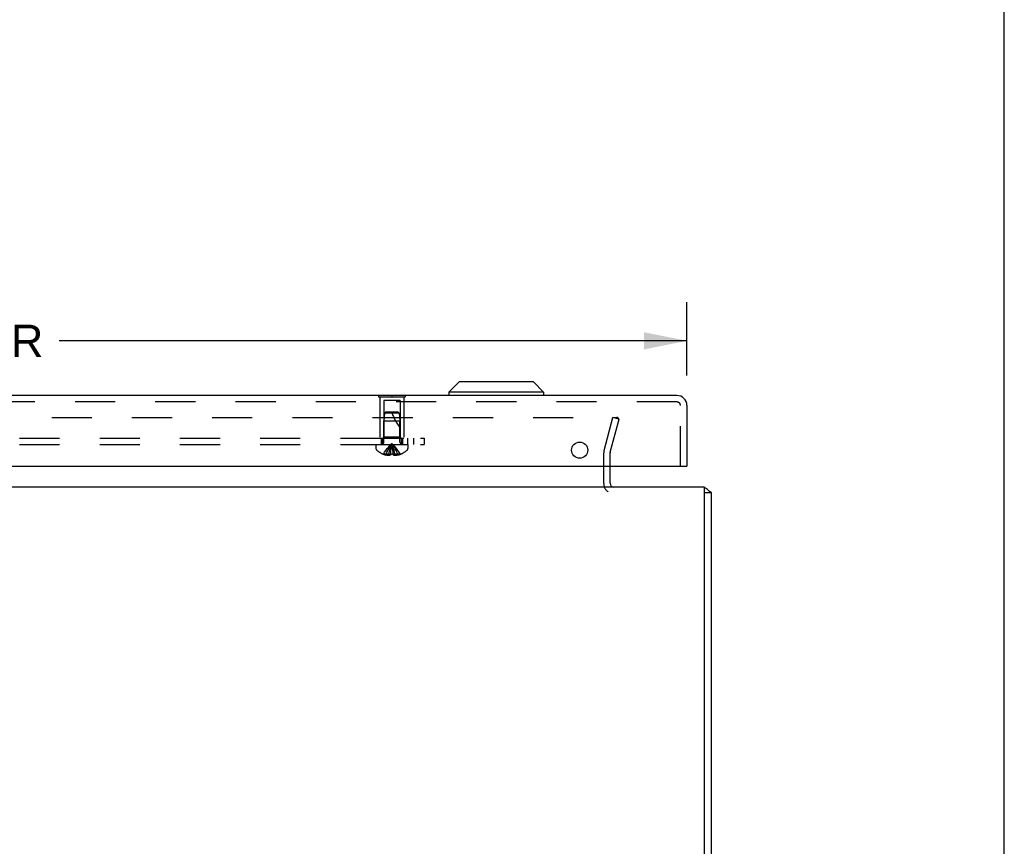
# Model space of a CAD drawing. Header units: inches. Extents: x 0 to 85, y 0 to 55.
# Tile 20 of 55: x 73.5 to 85, y 9.6 to 19.3. Entities that reach past the tile are written whole.
import ezdxf

# ---------------------------------------------------------------- set-up
doc = ezdxf.new("R2010")
doc.units = ezdxf.units.IN
doc.header["$LTSCALE"] = 4.675
doc.header["$MEASUREMENT"] = 0
doc.linetypes.add('HIDDEN', pattern=[0.2, 0.1, -0.1])
doc.layers.get('0').update_dxf_attribs({"linetype": 'CONTINUOUS'})
for name, color, linetype in [('DEFAULT_2', 8, 'HIDDEN'), ('DIMENSIONS', 7, 'CONTINUOUS'), ('REAR_DOOR', 7, 'CONTINUOUS'), ('SUBPANEL', 7, 'CONTINUOUS')]:
    doc.layers.add(name, color=color, linetype=linetype)
doc.styles.get("Standard").update_dxf_attribs({"font": 'arial.ttf'})
doc.dimstyles.new('DIMSTYLE_1', dxfattribs={"dimtxt": 0.375, "dimasz": 0.5, "dimexe": 0.09, "dimexo": 0.07, "dimgap": 0.0375, "dimtad": 0, "dimtih": 1, "dimtoh": 1, "dimzin": 4, "dimdsep": 46, "dimtxsty": 'Standard', "dimblk": '_FILLED', "dimblk1": '_FILLED', "dimblk2": '_FILLED', "dimcen": 0.09, "dimadec": 3, "dimazin": 1, "dimtfac": 1, "dimtdec": 3, "dimtofl": 0, "dimtmove": 0, "dimatfit": 3, "dimldrblk": '_FILLED', "dimfxl": 0, "dimtolj": 1, "dimtzin": 4, "dimarcsym": 0})

# ---------------------------------------------------------------- blocks, each defined once
blk = doc.blocks.new('_FILLED')
at = {"color": 0, "linetype": 'ByBlock'}
blk.add_solid([(0, 0), (-1, 0.2), (-1, -0.2)], dxfattribs=at)
blk = doc.blocks.new('*D4')
at = {"layer": 'DIMENSIONS', "color": 2, "linetype": 'Continuous'}
for p, q in [((61.677, 15.121), (61.677, 15.975)), ((81.302, 15.121), (81.302, 15.975)), ((61.677, 15.525), (68.991, 15.525)), ((81.302, 15.525), (73.988, 15.525))]:
    blk.add_line(p, q, dxfattribs=at)
at = {"layer": 'DIMENSIONS', "color": 2, "linetype": 'Continuous', "xscale": 0.5, "yscale": 0.5, "zscale": 0.5, "rotation": 180}
blk.add_blockref('_FILLED', (61.677, 15.525), dxfattribs=at)
at = {"layer": 'DIMENSIONS', "color": 2, "linetype": 'Continuous', "xscale": 0.5, "yscale": 0.5, "zscale": 0.5}
blk.add_blockref('_FILLED', (81.302, 15.525), dxfattribs=at)
at = {"layer": 'DIMENSIONS', "color": 2, "linetype": 'Continuous', "insert": (71.489, 15.713), "char_height": 0.375, "width": 4.62268, "attachment_point": 2, "line_spacing_factor": 0.9}
blk.add_mtext('19.63 REAR DOOR', dxfattribs=at)

msp = doc.modelspace()

# ---------------------------------------------------------------- linework, layer by layer
at = {"color": 7, "linetype": 'Continuous'}
for p, q in [((85, 0), (85, 55)), ((81.5074, 13.7568), (81.5824, 13.7568)), ((81.5864, 10.7383), (81.5824, 10.7383)), ((81.5864, 10.4013), (81.5864, 10.7383)), ((81.5864, 10.4013), (81.5824, 10.4013))]:
    msp.add_line(p, q, dxfattribs=at)
at = {"color": 3, "linetype": 'Continuous'}
for p, q in [((80.4074, 13.8618), (80.4074, 14.0628)), ((81.5074, 13.8198), (61.6574, 13.8198)), ((81.5074, 4.2248), (81.5074, 13.8198)), ((81.5824, 13.7568), (81.5824, 4.2248))]:
    msp.add_line(p, q, dxfattribs=at)
for points in [[(81.551583, 13.78193), (81.552919, 13.780598), (81.554449, 13.779293), (81.55617, 13.778008), (81.55805, 13.776751), (81.560059, 13.775521), (81.562154, 13.77432), (81.564286, 13.77315)], [(81.564286, 13.77315), (81.568519, 13.770875), (81.570544, 13.76976), (81.572453, 13.76866), (81.574244, 13.767557), (81.575906, 13.766436), (81.577423, 13.765286), (81.578803, 13.764073), (81.579959, 13.762848), (81.580852, 13.761667), (81.58151, 13.76053), (81.581959, 13.759453), (81.582231, 13.758457), (81.582364, 13.757571), (81.5824, 13.7568)]]:
    msp.add_lwpolyline(points, dxfattribs=at)
for centre, radius, start, end in [((80.4494, 13.8618), 0.042, 180, 270), ((81.4654, 13.7028), 0.117, 42.5569177, 68.9597565)]:
    msp.add_arc(centre, radius, start, end, dxfattribs=at)
at = {"layer": 'DEFAULT_2', "color": 8, "linetype": 'HIDDEN'}
for p, q in [((62.680101, 14.632435), (80.484698, 14.632435)), ((80.335807, 14.246319), (80.439267, 14.632435)), ((80.408252, 14.226907), (80.511711, 14.613024)), ((80.511711, 14.613024), (80.439267, 14.632435)), ((80.486521, 14.632354), (80.484698, 14.632435)), ((80.3324, 13.8618), (80.3324, 14.220437)), ((80.4074, 14.0628), (80.4074, 14.220437))]:
    msp.add_line(p, q, dxfattribs=at)
for points in [[(80.503818, 14.618784), (80.503206, 14.620438), (80.502441, 14.622031), (80.50153, 14.62355), (80.50048, 14.624984), (80.499298, 14.626319), (80.497997, 14.627545), (80.496586, 14.628652), (80.495076, 14.629631), (80.493481, 14.630472), (80.491813, 14.631171), (80.490086, 14.631721), (80.488315, 14.632117), (80.486521, 14.632354)], [(80.503818, 14.618784), (80.504271, 14.617084), (80.504564, 14.615351), (80.504691, 14.613599), (80.504698, 14.613116)], [(80.504698, 14.613116), (80.504654, 14.611843), (80.504453, 14.610105), (80.504087, 14.608378)]]:
    msp.add_lwpolyline(points, dxfattribs=at)
for centre, radius, start, end in [((80.4324, 14.220437), 0.1, 165, 180), ((80.4324, 14.220437), 0.025, 165, 180), ((80.4494, 13.8618), 0.117, 180, 236.9001751)]:
    msp.add_arc(centre, radius, start, end, dxfattribs=at)
at = {"layer": 'REAR_DOOR', "color": 7, "linetype": 'Continuous'}
for p, q in [((78.64703, 15.04528), (78.528919, 14.92717)), ((79.513166, 15.04528), (78.647035, 15.04528)), ((79.513171, 15.04528), (79.631282, 14.92717)), ((79.631282, 14.92717), (78.528919, 14.92717)), ((78.528919, 14.92717), (78.528919, 14.8878)), ((79.631282, 14.92717), (79.631282, 14.8878)), ((77.7084, 14.8918), (77.7084, 14.8878)), ((77.7084, 14.8918), (78.0204, 14.8918)), ((77.8644, 14.8918), (77.8644, 14.8878)), ((78.0204, 14.8918), (78.0204, 14.8878)), ((81.2869, 14.0628), (81.3019, 14.0628))]:
    msp.add_line(p, q, dxfattribs=at)
at = {"layer": 'REAR_DOOR', "color": 3, "linetype": 'Continuous'}
for p, q in [((81.1849, 14.8878), (61.7939, 14.8878)), ((81.3019, 14.7708), (81.3019, 14.0628)), ((61.6919, 14.0628), (81.2869, 14.0628))]:
    msp.add_line(p, q, dxfattribs=at)
at = {"layer": 'REAR_DOOR', "color": 8, "linetype": 'HIDDEN'}
for p, q in [((81.1849, 14.8128), (61.7939, 14.8128)), ((77.7084, 14.8878), (77.7084, 14.8708)), ((77.7084, 14.8708), (78.0204, 14.8708)), ((77.7244, 14.8708), (77.7244, 14.3918)), ((77.9594, 14.8293), (77.7694, 14.8293)), ((77.7694, 14.8293), (77.7694, 14.4018)), ((77.8644, 14.8878), (77.8644, 14.8708)), ((77.9594, 14.8293), (77.9594, 14.4018)), ((78.0044, 14.8708), (78.0044, 14.3918)), ((78.0204, 14.8878), (78.0204, 14.8708)), ((77.7904, 14.6918), (77.779405, 14.68185)), ((77.938399, 14.6918), (77.7904, 14.6918)), ((77.938399, 14.6918), (77.949394, 14.68185)), ((81.2269, 14.0628), (81.2269, 14.7708)), ((77.779405, 14.68185), (77.7704, 14.5918)), ((77.7704, 14.5918), (77.9584, 14.591797)), ((77.7704, 14.345), (77.7704, 14.5918)), ((77.949394, 14.68185), (77.779405, 14.68185)), ((77.949394, 14.68185), (77.9584, 14.591797)), ((77.9584, 14.345), (77.9584, 14.591797)), ((77.7244, 14.3918), (78.0044, 14.3918)), ((77.7694, 14.4018), (77.7594, 14.3918)), ((77.9594, 14.4018), (77.7694, 14.4018)), ((77.9594, 14.4018), (77.9694, 14.3918)), ((77.6779, 14.3168), (78.0509, 14.3168)), ((77.6779, 14.3168), (77.6779, 14.27025)), ((77.872953, 14.268113), (77.870264, 14.288602)), ((77.875447, 14.24715), (77.87293, 14.268296)), ((77.877763, 14.225593), (77.875419, 14.247401)), ((78.0509, 14.3168), (78.0509, 14.27025)), ((77.765133, 14.203842), (77.764899, 14.203444)), ((77.766114, 14.203444), (77.765133, 14.203842)), ((77.8489, 14.203444), (77.766114, 14.203444)), ((77.7959, 14.203444), (77.7959, 14.193396)), ((77.8295, 14.203444), (77.8295, 14.188494)), ((77.8489, 14.203444), (77.85107, 14.225916)), ((77.848936, 14.203842), (77.8489, 14.203444)), ((77.8489, 14.203444), (77.8489, 14.193396)), ((77.848936, 14.203842), (77.851498, 14.203721)), ((77.8773, 14.203721), (77.879863, 14.203842)), ((77.8799, 14.203444), (77.87773, 14.225916)), ((77.879863, 14.203842), (77.8799, 14.203443)), ((77.962685, 14.203444), (77.8799, 14.203444)), ((77.8799, 14.203444), (77.8799, 14.193396)), ((77.899299, 14.203444), (77.899299, 14.188494)), ((77.9329, 14.203444), (77.9329, 14.193396)), ((77.963666, 14.203842), (77.962685, 14.203444)), ((77.963901, 14.203444), (77.963666, 14.203842))]:
    msp.add_line(p, q, dxfattribs=at)
for points in [[(77.765133, 14.203842), (77.77883, 14.225916), (77.793666, 14.247401), (77.80964, 14.268296), (77.826754, 14.288602), (77.845007, 14.308318), (77.8644, 14.327444)], [(77.7959, 14.203444), (77.805344, 14.225593), (77.815578, 14.24715), (77.8266, 14.268113), (77.838411, 14.288483), (77.851011, 14.30826), (77.8644, 14.327444)], [(77.8295, 14.203444), (77.834312, 14.225593), (77.839526, 14.24715), (77.845141, 14.268113), (77.851159, 14.288483), (77.857578, 14.30826), (77.8644, 14.327444)], [(77.851037, 14.225593), (77.853381, 14.247401), (77.855869, 14.268296), (77.858535, 14.288602), (77.861379, 14.308318), (77.8644, 14.327444)], [(77.853352, 14.24715), (77.855846, 14.268113), (77.858519, 14.288483), (77.86137, 14.30826), (77.8644, 14.327444)], [(77.87028, 14.288483), (77.867429, 14.30826), (77.8644, 14.327444)], [(77.870264, 14.288602), (77.867421, 14.308318), (77.8644, 14.327444)], [(77.9329, 14.203444), (77.923455, 14.225593), (77.913222, 14.24715), (77.9022, 14.268113), (77.890389, 14.288483), (77.877789, 14.30826), (77.8644, 14.327444)], [(77.899299, 14.203444), (77.894487, 14.225593), (77.889274, 14.24715), (77.883658, 14.268113), (77.87764, 14.288483), (77.871221, 14.30826), (77.8644, 14.327444)], [(77.963666, 14.203842), (77.94997, 14.225916), (77.935134, 14.247401), (77.919159, 14.268296), (77.902045, 14.288602), (77.883792, 14.308318), (77.8644, 14.327444)], [(77.8295, 14.188494), (77.825312, 14.18878), (77.821117, 14.189158), (77.816914, 14.18963), (77.812707, 14.190194), (77.808499, 14.190853), (77.804292, 14.191607), (77.800093, 14.192454), (77.7959, 14.193396)], [(77.8489, 14.193396), (77.846324, 14.192401), (77.843799, 14.191523), (77.841326, 14.190767), (77.838899, 14.19012), (77.836516, 14.189576), (77.834162, 14.189127), (77.831822, 14.188766), (77.8295, 14.188494)], [(77.8644, 14.203444), (77.861805, 14.203455), (77.859219, 14.203488), (77.85664, 14.203544), (77.854066, 14.203621), (77.851499, 14.203721), (77.848936, 14.203842)], [(77.854064, 14.203622), (77.856638, 14.203544), (77.859218, 14.203488)], [(77.879863, 14.203842), (77.877301, 14.203721), (77.874735, 14.203622), (77.872162, 14.203544), (77.869582, 14.203488), (77.866995, 14.203455), (77.8644, 14.203444)], [(77.86958, 14.203488), (77.87216, 14.203544), (77.874734, 14.203621)], [(77.899299, 14.188494), (77.896978, 14.188766), (77.894637, 14.189127), (77.892284, 14.189576), (77.8899, 14.19012), (77.887473, 14.190767), (77.885, 14.191523), (77.882475, 14.192401), (77.8799, 14.193396)], [(77.9329, 14.193396), (77.928706, 14.192454), (77.924507, 14.191607), (77.920301, 14.190853), (77.916092, 14.190194), (77.911886, 14.18963), (77.907683, 14.189158), (77.903488, 14.18878), (77.899299, 14.188494)]]:
    msp.add_lwpolyline(points, dxfattribs=at)
at = {"layer": 'REAR_DOOR', "color": 3, "linetype": 'Continuous'}
msp.add_circle((80.0519, 14.2508), 0.094, dxfattribs=at)
msp.add_arc((81.1849, 14.7708), 0.117, 0, 90, dxfattribs=at)
at = {"layer": 'REAR_DOOR', "color": 8, "linetype": 'HIDDEN'}
for centre, radius, start, end in [((81.1849, 14.7708), 0.042, 0, 90), ((78.409643, 14.861994), 0.571188, 197.3353644, 217.8137635), ((77.7422, 14.345), 0.0282, 270, 360), ((77.9866, 14.345), 0.0282, 180, 270), ((77.6979, 14.27025), 0.02, 180, 226.4862049), ((77.8644, 14.44562), 0.26182, 226.4862049, 247.6387144), ((77.8644, 14.44562), 0.26182, 292.3612856, 313.5137951), ((78.0309, 14.27025), 0.02, 313.5137951, 360), ((77.8644, 14.44562), 0.261361, 247.910623, 254.8058882), ((77.8644, 14.44562), 0.261361, 285.1941118, 292.089377)]:
    msp.add_arc(centre, radius, start, end, dxfattribs=at)
at = {"layer": 'SUBPANEL', "color": 8, "linetype": 'HIDDEN'}
for p, q in [((63.2394, 14.3918), (78.2394, 14.3918)), ((77.7394, 14.3918), (77.7394, 14.3168)), ((77.7554, 14.3918), (77.7554, 14.3168)), ((77.9734, 14.3918), (77.9734, 14.3168)), ((77.9894, 14.3918), (77.9894, 14.3168)), ((78.0454, 14.3918), (78.0454, 14.3168)), ((78.1144, 14.3918), (78.1144, 14.3168)), ((78.2394, 14.3918), (78.2394, 14.3168)), ((63.2394, 14.3168), (78.2394, 14.3168))]:
    msp.add_line(p, q, dxfattribs=at)

# ---------------------------------------------------------------- dimensions: what is measured, and where the dimension line sits
at = {"layer": 'DIMENSIONS', "color": 2, "linetype": 'Continuous'}
dim = msp.add_linear_dim(base=(81.3018997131, 15.5251944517), p1=(61.6768997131, 16.0451944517), p2=(81.3018997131, 16.0451944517), text='<> REAR DOOR', dimstyle='DIMSTYLE_1', dxfattribs=at)
dim.commit()
dim.dimension.update_dxf_attribs({"geometry": '*D4', "text_midpoint": (71.4893997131, 15.5251944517), "dimtype": 160})

doc.saveas('drawing.dxf')
